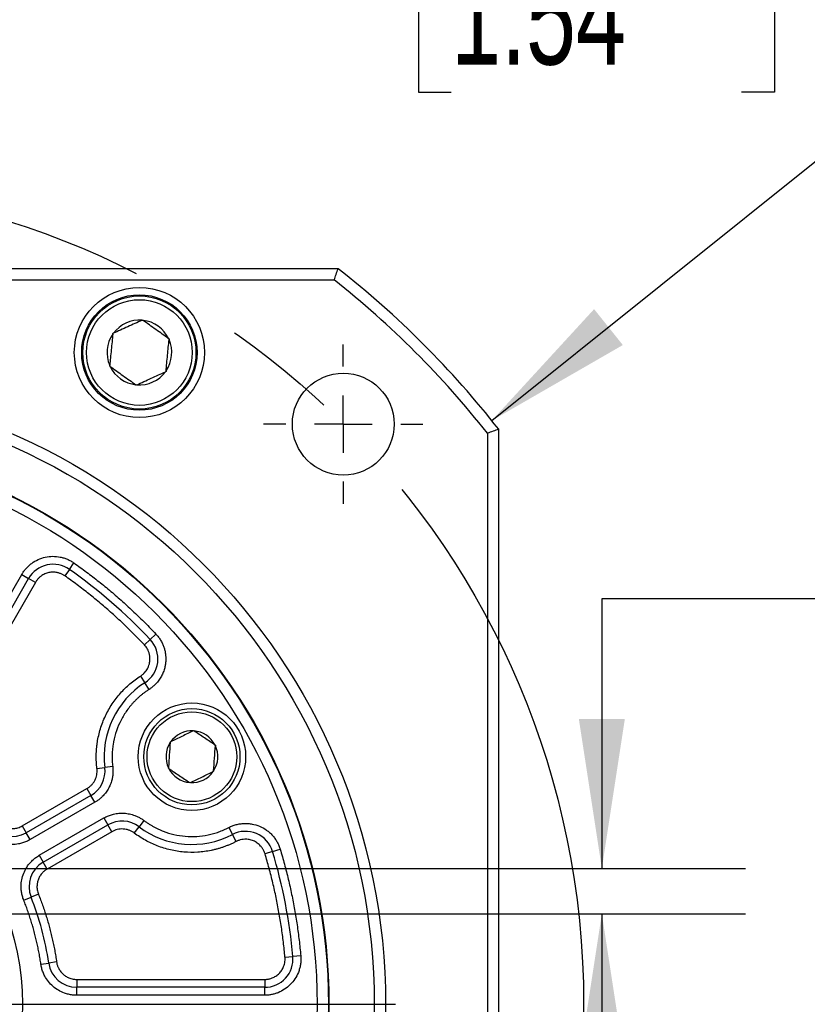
# Model space of a CAD drawing. Header units: millimetres. Extents: x 0 to 1118, y 0 to 864.
# Tile 9 of 30: x 348 to 417, y 242 to 329. Entities that reach past the tile are written whole.
import ezdxf

# ---------------------------------------------------------------- set-up
doc = ezdxf.new("R2010")
doc.units = ezdxf.units.MM
doc.header["$LTSCALE"] = 4
doc.linetypes.add('CENTERX2', pattern=[20.32, 12.7, -2.54, 2.54, -2.54])
doc.layers.add('CENTER', color=40, linetype='CENTERX2')
doc.layers.add('DIMENSIONS', color=140, linetype='Continuous', lineweight=25)
doc.styles.add('SLDTEXTSTYLE0', font='TXT', dxfattribs={"width": 0.7})
doc.dimstyles.new('SLDDIMSTYLE0', dxfattribs={"dimtxt": 8.632031, "dimasz": 13.208, "dimexe": 0, "dimexo": 0.0625, "dimgap": 2.158008, "dimtad": 0, "dimtih": 1, "dimtoh": 1, "dimrnd": 1e-09, "dimzin": 4, "dimdsep": 46, "dimtxsty": 'SLDTEXTSTYLE0', "dimsah": 1, "dimcen": 0.09, "dimadec": 0, "dimazin": 1, "dimtfac": 1, "dimtmove": 0, "dimatfit": 0, "dimfxl": 0, "dimfrac": 2, "dimtolj": 1, "dimtzin": 12, "dimarcsym": 0})
doc.dimstyles.new('SLDDIMSTYLE1', dxfattribs={"dimtxt": 8.632031, "dimasz": 13.208, "dimexe": 0, "dimexo": 0.0625, "dimgap": 2.158008, "dimtad": 0, "dimtih": 1, "dimtoh": 1, "dimrnd": 1e-09, "dimzin": 4, "dimdsep": 46, "dimtxsty": 'SLDTEXTSTYLE0', "dimsah": 1, "dimcen": 0, "dimadec": 0, "dimazin": 1, "dimtol": 1, "dimtp": 0.5, "dimtm": 0.5, "dimtfac": 1, "dimtofl": 0, "dimtmove": 0, "dimatfit": 3, "dimfxl": 0, "dimfrac": 2, "dimtolj": 1, "dimarcsym": 0})
doc.dimstyles.new('SLDDIMSTYLE2', dxfattribs={"dimtxt": 8.632031, "dimasz": 13.208, "dimexe": 0, "dimexo": 0.0625, "dimgap": 2.158008, "dimtad": 0, "dimtih": 1, "dimtoh": 1, "dimrnd": 1e-09, "dimzin": 4, "dimdsep": 46, "dimtxsty": 'SLDTEXTSTYLE0', "dimsah": 1, "dimcen": 0.09, "dimadec": 0, "dimazin": 1, "dimtol": 1, "dimtm": 0.036, "dimtfac": 1, "dimtdec": 3, "dimtmove": 0, "dimatfit": 0, "dimfxl": 0, "dimfrac": 2, "dimtolj": 1, "dimtzin": 0, "dimarcsym": 0})
doc.dimstyles.new('SLDDIMSTYLE3', dxfattribs={"dimtxt": 8.632031, "dimasz": 13.208, "dimexe": 0, "dimexo": 0.0625, "dimgap": 2.158008, "dimtad": 0, "dimtih": 1, "dimtoh": 1, "dimrnd": 1e-09, "dimzin": 4, "dimdsep": 46, "dimtxsty": 'SLDTEXTSTYLE0', "dimsah": 1, "dimcen": 0, "dimadec": 0, "dimazin": 1, "dimtfac": 1, "dimtofl": 0, "dimtmove": 0, "dimatfit": 3, "dimfxl": 0, "dimfrac": 2, "dimtolj": 1, "dimtzin": 12, "dimarcsym": 0})
doc.dimstyles.new('SLDDIMSTYLE7', dxfattribs={"dimtxt": 8.632031, "dimasz": 13.208, "dimexe": 0, "dimexo": 0.0625, "dimgap": 2.158008, "dimtad": 0, "dimtih": 1, "dimtoh": 1, "dimrnd": 1e-09, "dimzin": 4, "dimdsep": 46, "dimtxsty": 'SLDTEXTSTYLE0', "dimsah": 1, "dimcen": 0, "dimadec": 0, "dimazin": 1, "dimtol": 1, "dimtm": 0.025, "dimtfac": 1, "dimtdec": 3, "dimtofl": 0, "dimtmove": 0, "dimatfit": 3, "dimfxl": 0, "dimfrac": 2, "dimtolj": 1, "dimtzin": 0, "dimarcsym": 0})
doc.dimstyles.new('SLDDIMSTYLE8', dxfattribs={"dimtxt": 8.632031, "dimasz": 13.208, "dimexe": 0, "dimexo": 0.0625, "dimgap": 2.158008, "dimtad": 0, "dimtih": 1, "dimtoh": 1, "dimrnd": 1e-09, "dimzin": 4, "dimdsep": 46, "dimtxsty": 'SLDTEXTSTYLE0', "dimsah": 1, "dimcen": 0.09, "dimadec": 0, "dimazin": 1, "dimtol": 1, "dimtp": 0.036, "dimtfac": 1, "dimtdec": 3, "dimtmove": 0, "dimatfit": 0, "dimfxl": 0, "dimfrac": 2, "dimtolj": 1, "dimtzin": 0, "dimarcsym": 0})

# ---------------------------------------------------------------- blocks, each defined once
blk = doc.blocks.new('_D')
at = {"layer": 'DIMENSIONS'}
for p, q in [((424.449, 277.947), (399.049, 277.947)), ((399.049, 277.947), (399.049, 254.12)), ((440.007, 277.947), (437.108, 277.947)), ((437.108, 277.947), (437.108, 264.228)), ((465.658, 277.947), (468.557, 277.947)), ((468.557, 277.947), (468.557, 264.228)), ((437.108, 264.228), (440.007, 264.228)), ((468.557, 264.228), (465.658, 264.228)), ((334.139, 254.12), (411.749, 254.12)), ((338.139, 250.12), (411.749, 250.12)), ((399.049, 250.12), (399.049, 224.72))]:
    blk.add_line(p, q, dxfattribs=at)
for points in [[(399.049, 254.12), (401.081, 267.328), (397.017, 267.328)], [(399.049, 250.12), (397.017, 236.912), (401.081, 236.912)]]:
    blk.add_solid(points, dxfattribs=at)
at = {"layer": 'DIMENSIONS', "char_height": 8.4667, "attachment_point": 1, "style": 'SLDTEXTSTYLE0'}
for s, insert in [('4.00', (440.007, 290.794)), ('0.16', (440.007, 275.142))]:
    blk.add_mtext(s, dxfattribs=dict(at, insert=insert))
blk = doc.blocks.new('_D_1')
at = {"layer": 'DIMENSIONS'}
for p, q in [((361.189, 179.333), (389.731, 129.896)), ((286.922, 142.432), (284.023, 142.432)), ((284.023, 142.432), (284.023, 128.712)), ((347.458, 142.432), (350.357, 142.432)), ((350.357, 142.432), (350.357, 128.712)), ((389.731, 129.896), (367.506, 129.896)), ((284.023, 128.712), (286.922, 128.712)), ((350.357, 128.712), (347.458, 128.712))]:
    blk.add_line(p, q, dxfattribs=at)
blk.add_solid([(361.189, 179.333), (366.033, 166.879), (369.552, 168.911)], dxfattribs=at)
at = {"layer": 'DIMENSIONS', "char_height": 8.4667, "attachment_point": 1, "style": 'SLDTEXTSTYLE0'}
for s, insert in [('±0.50', (326.27, 155.278)), ('%%c', (273.224, 155.278)), ('145.00', (286.257, 155.278)), ('±0.02', (312.573, 139.626)), ('5.71', (286.922, 139.626)), ('B.C.', (305.266, 123.975))]:
    blk.add_mtext(s, dxfattribs=dict(at, insert=insert))
blk = doc.blocks.new('SW_SYMBOL_MOD_BOX')
at = {"layer": 'DIMENSIONS', "color": 0}
for p, q in [((800, 800), (800, 3200)), ((800, 3200), (3200, 3200)), ((3200, 3200), (3200, 800)), ((800, 800), (3200, 800))]:
    blk.add_line(p, q, dxfattribs=at)
blk = doc.blocks.new('_D_2')
at = {"layer": 'DIMENSIONS'}
for p, q in [((305.439, 338.32), (305.439, 347.915)), ((344.439, 338.32), (344.439, 347.915)), ((385.743, 336.43), (382.845, 336.43)), ((382.845, 336.43), (382.845, 322.711)), ((411.394, 336.43), (414.293, 336.43)), ((414.293, 336.43), (414.293, 322.711)), ((305.439, 335.215), (280.039, 335.215)), ((344.439, 335.215), (365.668, 335.215)), ((382.845, 322.711), (385.743, 322.711)), ((414.293, 322.711), (411.394, 322.711))]:
    blk.add_line(p, q, dxfattribs=at)
for points in [[(305.439, 335.215), (292.231, 337.247), (292.231, 333.183)], [(344.439, 335.215), (357.647, 333.183), (357.647, 337.247)]]:
    blk.add_solid(points, dxfattribs=at)
at = {"layer": 'DIMENSIONS', "xscale": 0.002688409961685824, "yscale": 0.002688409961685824, "zscale": 0.002688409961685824}
blk.add_blockref('SW_SYMBOL_MOD_BOX', (367.599, 339.506), dxfattribs=at)
at = {"layer": 'DIMENSIONS', "char_height": 8.4667, "attachment_point": 1, "style": 'SLDTEXTSTYLE0'}
for s, insert in [('39.00', (382.153, 349.276)), ('1.54', (385.743, 333.625))]:
    blk.add_mtext(s, dxfattribs=dict(at, insert=insert))
blk = doc.blocks.new('_D_3')
at = {"layer": 'DIMENSIONS'}
for p, q in [((320.939, 266.32), (320.939, 386.962)), ((328.939, 266.32), (328.939, 386.962)), ((320.939, 374.262), (295.539, 374.262)), ((328.939, 374.262), (353.052, 374.262))]:
    blk.add_line(p, q, dxfattribs=at)
for points in [[(320.939, 374.262), (307.731, 376.294), (307.731, 372.23)], [(328.939, 374.262), (342.147, 372.23), (342.147, 376.294)]]:
    blk.add_solid(points, dxfattribs=at)
at = {"layer": 'DIMENSIONS', "attachment_point": 1, "style": 'SLDTEXTSTYLE0'}
for s, insert, char_height in [('0.000', (383.83, 392.036), 8.4667), ('8.00', (353.052, 385.799), 8.4667), ('0.036', (383.83, 380.747), 8.4667), ('-', (378.703, 380.747), 8.467), ('[0.31] KEY', (353.969, 367.028), 8.4667)]:
    blk.add_mtext(s, dxfattribs=dict(at, insert=insert, char_height=char_height))
blk = doc.blocks.new('_D_4')
at = {"layer": 'DIMENSIONS'}
for p, q in [((389.326, 293.7), (419.352, 317.754)), ((419.352, 317.754), (441.577, 317.754)), ((455.445, 307.649), (452.547, 307.649)), ((452.547, 307.649), (452.547, 293.929)), ((481.096, 307.649), (483.995, 307.649)), ((483.995, 307.649), (483.995, 293.929)), ((452.547, 293.929), (455.445, 293.929)), ((483.995, 293.929), (481.096, 293.929))]:
    blk.add_line(p, q, dxfattribs=at)
blk.add_solid([(389.326, 293.7), (400.905, 300.372), (398.364, 303.544)], dxfattribs=at)
at = {"layer": 'DIMENSIONS', "char_height": 8.4667, "attachment_point": 1, "style": 'SLDTEXTSTYLE0'}
for s, insert in [('4X', (460.815, 331.784)), ('R82.50', (447.927, 320.495)), ('3.25', (455.445, 304.844))]:
    blk.add_mtext(s, dxfattribs=dict(at, insert=insert))
blk = doc.blocks.new('_D_8')
at = {"layer": 'DIMENSIONS'}
for p, q in [((376.574, 223.179), (397.368, 215.552)), ((397.368, 215.552), (422.768, 215.552))]:
    blk.add_line(p, q, dxfattribs=at)
blk.add_solid([(376.574, 223.179), (388.275, 216.723), (389.674, 220.539)], dxfattribs=at)
at = {"layer": 'DIMENSIONS', "attachment_point": 1, "style": 'SLDTEXTSTYLE0'}
for s, insert, char_height in [('0.000', (480.941, 237.786), 8.4667), ('%%c', (422.768, 231.55), 8.4667), ('110.00', (435.801, 231.55), 8.4667), ('0.025', (480.941, 226.498), 8.4667), ('-', (475.814, 226.498), 8.467), ('[4.33]', (450.318, 212.778), 8.4667)]:
    blk.add_mtext(s, dxfattribs=dict(at, insert=insert, char_height=char_height))
blk = doc.blocks.new('_D_9')
at = {"layer": 'DIMENSIONS'}
for p, q in [((320.939, 266.32), (320.939, 405.87)), ((328.939, 266.32), (328.939, 405.87)), ((320.939, 393.17), (292.626, 393.17)), ((328.939, 393.17), (354.339, 393.17))]:
    blk.add_line(p, q, dxfattribs=at)
for points in [[(320.939, 393.17), (307.731, 395.202), (307.731, 391.138)], [(328.939, 393.17), (342.147, 391.138), (342.147, 395.202)]]:
    blk.add_solid(points, dxfattribs=at)
at = {"layer": 'DIMENSIONS', "attachment_point": 1, "style": 'SLDTEXTSTYLE0'}
for s, insert, char_height in [('0.036', (249.853, 410.944), 8.4667), ('+', (240.618, 410.944), 8.467), ('8.00', (214.968, 404.707), 8.4667), ('0.000', (249.853, 399.655), 8.4667), ('[0.31] KEYWAY', (205.027, 385.936), 8.46667)]:
    blk.add_mtext(s, dxfattribs=dict(at, insert=insert, char_height=char_height))
blk = doc.blocks.new('SW_CENTERMARKSYMBOL_0')
at = {"layer": 'CENTER', "color": 0}
blk.add_line((5.08, 0), (57.54, 0), dxfattribs=at)
blk = doc.blocks.new('SW_CENTERMARKSYMBOL_1')
at = {"layer": 'CENTER', "color": 0}
for p, q in [((0, 5.08), (0, 7.04)), ((0, 0), (0, 2.54)), ((-5.08, 0), (-7.04, 0)), ((0, 0), (-2.54, 0)), ((0, 0), (0, -2.54)), ((0, 0), (2.54, 0)), ((5.08, 0), (7.04, 0)), ((0, -5.08), (0, -7.04))]:
    blk.add_line(p, q, dxfattribs=at)

msp = doc.modelspace()

# ---------------------------------------------------------------- linework, layer by layer
for p, q in [((375.745, 307.12), (274.133, 307.12)), ((274.478, 306.12), (375.399, 306.12)), ((358.419, 302.563), (358.465, 302.584)), ((358.465, 302.584), (358.507, 302.554)), ((355.834, 301.336), (355.838, 301.387)), ((355.838, 301.387), (355.885, 301.408)), ((360.774, 300.937), (360.815, 300.908)), ((360.815, 300.908), (360.811, 300.857)), ((355.562, 298.514), (355.567, 298.565)), ((355.603, 298.484), (355.562, 298.514)), ((360.539, 298.034), (360.492, 298.013)), ((360.544, 298.085), (360.539, 298.034)), ((357.912, 296.837), (357.87, 296.867)), ((357.958, 296.858), (357.912, 296.837)), ((388.939, 292.58), (388.939, 191.66)), ((389.939, 191.314), (389.939, 292.926)), ((352.002, 280.546), (352.405, 281.118)), ((352.002, 280.546), (351.599, 279.974)), ((339.488, 265.72), (347.791, 280.102)), ((340.094, 265.37), (348.398, 279.752)), ((349.004, 279.402), (340.7, 265.02)), ((347.791, 280.102), (348.398, 279.752)), ((349.004, 279.402), (348.398, 279.752)), ((358.632, 273.876), (359.142, 274.356)), ((359.651, 274.836), (359.142, 274.356)), ((358.289, 271.123), (358.665, 270.532)), ((359.041, 269.942), (358.665, 270.532)), ((362.951, 266.283), (362.984, 266.299)), ((362.984, 266.299), (363.014, 266.279)), ((360.907, 265.246), (360.91, 265.282)), ((360.91, 265.282), (360.942, 265.298)), ((364.871, 265.032), (364.901, 265.012)), ((364.901, 265.012), (364.898, 264.976)), ((354.441, 262.961), (355.135, 263.046)), ((355.83, 263.132), (355.135, 263.046)), ((360.754, 262.978), (360.756, 263.014)), ((360.784, 262.958), (360.754, 262.978)), ((364.747, 262.744), (364.744, 262.708)), ((364.744, 262.708), (364.712, 262.692)), ((347.839, 257.882), (353.554, 261.182)), ((353.554, 261.182), (353.904, 260.575)), ((362.671, 261.691), (362.641, 261.711)), ((362.703, 261.707), (362.671, 261.691)), ((353.904, 260.575), (348.189, 257.275)), ((354.254, 259.969), (353.904, 260.575)), ((354.254, 259.969), (348.539, 256.669)), ((349.339, 255.284), (355.054, 258.584)), ((355.054, 258.584), (355.404, 257.977)), ((347.839, 257.882), (348.189, 257.275)), ((349.689, 254.677), (355.404, 257.977)), ((355.754, 257.371), (355.404, 257.977)), ((357.738, 257.249), (358.16, 257.808)), ((358.581, 258.367), (358.16, 257.808)), ((366.084, 257.742), (366.408, 257.122)), ((348.539, 256.669), (348.189, 257.275)), ((355.754, 257.371), (350.039, 254.071)), ((366.731, 256.501), (366.408, 257.122)), ((369.957, 255.623), (370.628, 255.824)), ((349.339, 255.284), (349.689, 254.677)), ((369.957, 255.623), (369.287, 255.422)), ((350.039, 254.071), (349.689, 254.677)), ((347.967, 251.325), (348.617, 251.584)), ((349.267, 251.844), (348.617, 251.584)), ((371.051, 246.282), (371.748, 246.345)), ((372.445, 246.408), (371.748, 246.345)), ((349.484, 245.663), (350.177, 245.763)), ((350.87, 245.863), (350.177, 245.763)), ((352.651, 244.32), (352.651, 243.62)), ((352.651, 244.32), (369.258, 244.32)), ((352.651, 242.92), (352.651, 243.62)), ((369.258, 243.62), (352.651, 243.62)), ((369.258, 244.32), (369.258, 243.62)), ((369.258, 242.92), (369.258, 243.62)), ((369.258, 242.92), (352.651, 242.92))]:
    msp.add_line(p, q)
for centre, radius in [((358.189, 299.711), 5.75), ((358.189, 299.711), 5.1), ((358.189, 299.711), 5), ((358.189, 299.711), 4.667), ((376.204, 293.385), 4.5), ((324.939, 242.12), 55), ((324.939, 242.12), 54), ((324.939, 242.12), 50), ((324.939, 242.12), 49.95), ((324.939, 242.12), 48.95), ((362.827, 263.995), 4.75), ((362.827, 263.995), 4.25), ((362.827, 263.995), 3.967), ((324.939, 242.12), 22.914)]:
    msp.add_circle(centre, radius)
for centre, radius, start, end in [((324.939, 242.12), 82.5, 38.01228, 51.98772), ((324.939, 242.12), 81.5, 38.25378, 51.74622), ((358.189, 299.711), 2.861, 85.38579, 143.61042), ((358.189, 299.711), 2.861, 25.38579, 83.61042), ((358.189, 299.711), 2.861, 145.38579, 203.61042), ((358.189, 299.711), 2.861, 325.38579, 23.61042), ((358.189, 299.711), 2.861, 205.38579, 263.61042), ((358.189, 299.711), 2.861, 265.38579, 323.61042), ((350.563, 278.502), 2.5, 54.84286, 150), ((324.939, 242.12), 47, 43.30417, 54.84286), ((357.322, 272.641), 2.5, 302.48426, 43.30417), ((362.827, 263.995), 7.75, 122.48426, 187.03032), ((362.827, 263.995), 2.292, 86.90355, 145.33439), ((362.827, 263.995), 2.292, 26.90355, 85.33439), ((362.827, 263.995), 2.292, 146.90355, 205.33439), ((362.827, 263.995), 2.292, 326.90355, 25.33439), ((352.654, 262.74), 2.5, 300, 7.03032), ((362.827, 263.995), 2.292, 206.90355, 265.33439), ((362.827, 263.995), 2.292, 266.90355, 325.33439), ((346.939, 259.441), 2.5, 218.21321, 300), ((356.654, 255.812), 2.5, 52.96968, 120), ((362.827, 263.995), 7.75, 232.96968, 297.51574), ((367.563, 254.904), 2.5, 16.69583, 117.51574), ((324.939, 242.12), 47, 5.15714, 16.69583), ((350.939, 252.512), 2.5, 120, 201.78679), ((324.939, 242.12), 25.5, 8.21321, 21.78679), ((369.258, 246.12), 2.5, 270, 5.15714), ((352.651, 246.12), 2.5, 188.21321, 270)]:
    msp.add_arc(centre, radius, start, end)
for points in [[(375.399, 306.12), (375.515, 306.453), (375.63, 306.787), (375.745, 307.12)], [(389.939, 292.926), (389.605, 292.811), (389.272, 292.696), (388.939, 292.58)], [(354.454, 262.74), (354.454, 262.777), (354.453, 262.851), (354.445, 262.924), (354.441, 262.961)], [(355.83, 263.132), (355.837, 263.067), (355.851, 262.937), (355.853, 262.806), (355.854, 262.74)], [(371.058, 246.12), (371.058, 246.147), (371.058, 246.201), (371.053, 246.255), (371.051, 246.282)], [(372.445, 246.408), (372.449, 246.36), (372.457, 246.264), (372.458, 246.168), (372.458, 246.12)]]:
    msp.add_open_spline(points, degree=3)
for points, knots in [([(358.419, 302.563), (358.005, 302.374), (357.585, 302.183), (356.94, 301.889), (356.725, 301.791), (356.302, 301.598), (356.092, 301.503), (355.885, 301.408)], [0, 0, 0, 0, 0.5, 0.5, 0.75, 0.75, 1, 1, 1, 1]), ([(360.774, 300.937), (360.403, 301.202), (360.028, 301.47), (359.451, 301.881), (359.258, 302.019), (358.88, 302.289), (358.693, 302.422), (358.507, 302.554)], [0, 0, 0, 0, 0.5, 0.5, 0.75, 0.75, 1, 1, 1, 1]), ([(355.834, 301.336), (355.79, 300.883), (355.746, 300.424), (355.678, 299.719), (355.655, 299.483), (355.61, 299.02), (355.588, 298.791), (355.567, 298.565)], [0, 0, 0, 0, 0.5, 0.5, 0.75, 0.75, 1, 1, 1, 1]), ([(360.544, 298.085), (360.587, 298.538), (360.632, 298.999), (360.723, 299.943), (360.767, 300.404), (360.811, 300.857)], [0, 0, 0, 0, 0.5, 0.5, 1, 1, 1, 1]), ([(355.603, 298.484), (355.974, 298.22), (356.35, 297.952), (356.926, 297.54), (357.119, 297.403), (357.498, 297.133), (357.685, 296.999), (357.87, 296.867)], [0, 0, 0, 0, 0.5, 0.5, 0.75, 0.75, 1, 1, 1, 1]), ([(357.958, 296.858), (358.372, 297.047), (358.792, 297.239), (359.437, 297.532), (359.653, 297.63), (360.076, 297.823), (360.285, 297.919), (360.492, 298.013)], [0, 0, 0, 0, 0.5, 0.5, 0.75, 0.75, 1, 1, 1, 1]), ([(347.791, 280.102), (347.82, 280.15), (347.877, 280.246), (347.971, 280.383), (348.072, 280.515), (348.179, 280.64), (348.292, 280.76), (348.412, 280.875), (348.539, 280.983), (348.802, 281.186), (349.235, 281.441), (349.869, 281.649), (350.533, 281.727), (351.088, 281.672), (351.517, 281.563), (351.829, 281.448), (352.128, 281.302), (352.312, 281.18), (352.405, 281.118)], [0, 0, 0, 0, 0.031566, 0.062881, 0.094027, 0.125091, 0.156157, 0.187313, 0.218643, 0.250231, 0.375087, 0.500041, 0.624896, 0.74985, 0.812711, 0.8749, 0.937102, 1, 1, 1, 1]), ([(352.405, 281.118), (352.592, 280.986), (352.966, 280.72), (353.519, 280.312), (354.066, 279.897), (354.606, 279.474), (355.14, 279.044), (355.667, 278.607), (356.188, 278.161), (356.702, 277.709), (357.21, 277.249), (357.712, 276.782), (358.206, 276.307), (358.695, 275.824), (359.177, 275.335), (359.493, 275.002), (359.651, 274.836)], [0, 0, 0, 0, 0.071621, 0.143154, 0.214612, 0.286011, 0.357365, 0.42869, 0.5, 0.57131, 0.642635, 0.713989, 0.785388, 0.856846, 0.928379, 1, 1, 1, 1]), ([(351.599, 279.974), (351.564, 279.997), (351.495, 280.044), (351.386, 280.104), (351.274, 280.157), (351.159, 280.202), (351.04, 280.239), (350.838, 280.287), (350.546, 280.316), (350.173, 280.272), (349.816, 280.155), (349.527, 279.986), (349.305, 279.798), (349.137, 279.613), (349.048, 279.473), (349.004, 279.402)], [0, 0, 0, 0, 0.042018, 0.083642, 0.125073, 0.166514, 0.208168, 0.250236, 0.375067, 0.500073, 0.624904, 0.74991, 0.833505, 0.916326, 1, 1, 1, 1]), ([(358.632, 273.876), (358.479, 274.037), (358.172, 274.36), (357.704, 274.835), (357.23, 275.303), (356.75, 275.764), (356.263, 276.218), (355.77, 276.664), (355.271, 277.104), (354.765, 277.536), (354.253, 277.96), (353.735, 278.378), (353.211, 278.788), (352.68, 279.191), (352.143, 279.587), (351.781, 279.845), (351.599, 279.974)], [0, 0, 0, 0, 0.071621, 0.143154, 0.214612, 0.286011, 0.357365, 0.42869, 0.5, 0.57131, 0.642635, 0.713989, 0.785388, 0.856846, 0.928379, 1, 1, 1, 1]), ([(359.651, 274.836), (359.69, 274.793), (359.768, 274.708), (359.876, 274.573), (359.976, 274.433), (360.069, 274.288), (360.153, 274.137), (360.23, 273.982), (360.315, 273.783), (360.4, 273.537), (360.47, 273.243), (360.514, 272.944), (360.52, 272.743), (360.522, 272.641)], [0, 0, 0, 0, 0.071936, 0.143356, 0.214468, 0.285484, 0.356614, 0.428071, 0.50006, 0.625569, 0.749975, 0.874408, 1, 1, 1, 1]), ([(359.122, 272.641), (359.121, 272.687), (359.119, 272.778), (359.104, 272.913), (359.078, 273.046), (359.042, 273.177), (358.987, 273.334), (358.903, 273.513), (358.782, 273.705), (358.682, 273.819), (358.632, 273.876)], [0, 0, 0, 0, 0.100535, 0.200235, 0.299677, 0.399441, 0.500102, 0.667095, 0.832832, 1, 1, 1, 1]), ([(358.289, 271.123), (358.32, 271.143), (358.382, 271.184), (358.469, 271.253), (358.553, 271.326), (358.659, 271.432), (358.781, 271.579), (358.904, 271.773), (359.002, 271.981), (359.071, 272.198), (359.114, 272.419), (359.12, 272.567), (359.122, 272.641)], [0, 0, 0, 0, 0.061588, 0.122976, 0.1844, 0.246093, 0.372933, 0.500057, 0.626898, 0.754022, 0.876941, 1, 1, 1, 1]), ([(360.522, 272.641), (360.522, 272.588), (360.52, 272.483), (360.508, 272.326), (360.489, 272.169), (360.461, 272.013), (360.408, 271.778), (360.309, 271.468), (360.135, 271.098), (359.916, 270.752), (359.686, 270.475), (359.462, 270.258), (359.26, 270.089), (359.114, 269.991), (359.041, 269.942)], [0, 0, 0, 0, 0.049312, 0.098456, 0.147552, 0.196721, 0.246083, 0.372972, 0.500021, 0.626911, 0.75396, 0.836032, 0.917858, 1, 1, 1, 1]), ([(354.441, 262.961), (354.43, 263.058), (354.408, 263.251), (354.388, 263.542), (354.377, 263.833), (354.376, 264.124), (354.386, 264.415), (354.405, 264.705), (354.435, 264.995), (354.516, 265.589), (354.718, 266.476), (355.158, 267.611), (355.754, 268.672), (356.369, 269.469), (356.916, 270.044), (357.347, 270.436), (357.803, 270.8), (358.127, 271.015), (358.289, 271.123)], [0, 0, 0, 0, 0.030754, 0.061399, 0.091973, 0.122512, 0.153053, 0.183632, 0.214286, 0.245052, 0.372508, 0.500018, 0.627473, 0.754983, 0.816374, 0.877477, 0.938588, 1, 1, 1, 1]), ([(359.041, 269.942), (358.963, 269.891), (358.808, 269.79), (358.582, 269.626), (358.364, 269.455), (358.153, 269.276), (357.949, 269.087), (357.752, 268.891), (357.396, 268.507), (356.926, 267.897), (356.429, 267.012), (356.062, 266.065), (355.875, 265.246), (355.796, 264.588), (355.772, 264.103), (355.78, 263.616), (355.813, 263.294), (355.83, 263.132)], [0, 0, 0, 0, 0.035135, 0.070137, 0.105059, 0.139957, 0.174885, 0.209897, 0.24505, 0.3725, 0.500016, 0.627466, 0.754982, 0.816371, 0.877474, 0.938586, 1, 1, 1, 1]), ([(362.951, 266.283), (362.623, 266.122), (362.29, 265.959), (361.779, 265.708), (361.608, 265.625), (361.273, 265.46), (361.107, 265.379), (360.942, 265.298)], [0, 0, 0, 0, 0.5, 0.5, 0.75, 0.75, 1, 1, 1, 1]), ([(364.871, 265.032), (364.567, 265.236), (364.259, 265.442), (363.787, 265.76), (363.629, 265.866), (363.319, 266.074), (363.166, 266.177), (363.014, 266.279)], [0, 0, 0, 0, 0.5, 0.5, 0.75, 0.75, 1, 1, 1, 1]), ([(360.907, 265.246), (360.883, 264.882), (360.858, 264.512), (360.819, 263.944), (360.806, 263.754), (360.781, 263.381), (360.768, 263.197), (360.756, 263.014)], [0, 0, 0, 0, 0.5, 0.5, 0.75, 0.75, 1, 1, 1, 1]), ([(364.747, 262.744), (364.772, 263.109), (364.797, 263.479), (364.848, 264.24), (364.874, 264.611), (364.898, 264.976)], [0, 0, 0, 0, 0.5, 0.5, 1, 1, 1, 1]), ([(353.554, 261.182), (353.587, 261.202), (353.653, 261.241), (353.747, 261.309), (353.837, 261.382), (353.952, 261.489), (354.084, 261.638), (354.218, 261.838), (354.324, 262.053), (354.399, 262.278), (354.446, 262.509), (354.451, 262.663), (354.454, 262.74)], [0, 0, 0, 0, 0.061513, 0.122804, 0.184129, 0.245743, 0.372767, 0.500062, 0.627087, 0.754382, 0.877124, 1, 1, 1, 1]), ([(355.854, 262.74), (355.853, 262.685), (355.852, 262.576), (355.839, 262.412), (355.818, 262.249), (355.788, 262.087), (355.73, 261.841), (355.622, 261.519), (355.434, 261.136), (355.196, 260.781), (354.947, 260.499), (354.706, 260.28), (354.489, 260.112), (354.332, 260.017), (354.254, 259.969)], [0, 0, 0, 0, 0.049253, 0.098322, 0.147337, 0.196431, 0.245731, 0.372801, 0.500023, 0.627093, 0.754315, 0.836278, 0.917971, 1, 1, 1, 1]), ([(360.784, 262.958), (361.087, 262.754), (361.395, 262.548), (361.868, 262.23), (362.025, 262.124), (362.336, 261.916), (362.489, 261.813), (362.641, 261.711)], [0, 0, 0, 0, 0.5, 0.5, 0.75, 0.75, 1, 1, 1, 1]), ([(362.703, 261.707), (363.032, 261.868), (363.365, 262.031), (363.876, 262.282), (364.046, 262.365), (364.382, 262.53), (364.548, 262.611), (364.712, 262.692)], [0, 0, 0, 0, 0.5, 0.5, 0.75, 0.75, 1, 1, 1, 1]), ([(355.054, 258.584), (355.108, 258.613), (355.215, 258.673), (355.381, 258.75), (355.55, 258.818), (355.724, 258.876), (355.995, 258.95), (356.372, 259.012), (356.851, 259.018), (357.326, 258.953), (357.731, 258.834), (358.064, 258.69), (358.333, 258.544), (358.498, 258.426), (358.581, 258.367)], [0, 0, 0, 0, 0.049068, 0.097906, 0.146675, 0.195536, 0.24465, 0.37227, 0.500029, 0.627649, 0.755408, 0.837031, 0.918313, 1, 1, 1, 1]), ([(345.524, 258.327), (345.551, 258.295), (345.603, 258.231), (345.69, 258.142), (345.782, 258.059), (345.88, 257.983), (346.041, 257.875), (346.276, 257.755), (346.596, 257.663), (346.928, 257.63), (347.219, 257.656), (347.46, 257.714), (347.656, 257.784), (347.778, 257.849), (347.839, 257.882)], [0, 0, 0, 0, 0.048588, 0.096845, 0.145003, 0.193294, 0.24195, 0.370891, 0.500041, 0.628982, 0.758131, 0.838887, 0.91915, 1, 1, 1, 1]), ([(357.738, 257.249), (357.703, 257.274), (357.634, 257.325), (357.523, 257.39), (357.408, 257.448), (357.246, 257.516), (357.032, 257.579), (356.765, 257.615), (356.495, 257.612), (356.233, 257.568), (355.983, 257.491), (355.83, 257.411), (355.754, 257.371)], [0, 0, 0, 0, 0.061275, 0.122268, 0.183293, 0.244664, 0.372246, 0.500077, 0.62766, 0.75549, 0.877681, 1, 1, 1, 1]), ([(358.581, 258.367), (358.656, 258.312), (358.806, 258.202), (359.037, 258.048), (359.274, 257.903), (359.516, 257.768), (359.764, 257.643), (360.017, 257.527), (360.501, 257.328), (361.237, 257.101), (362.24, 256.945), (363.256, 256.933), (364.089, 257.045), (364.732, 257.201), (365.195, 257.349), (365.648, 257.526), (365.939, 257.67), (366.084, 257.742)], [0, 0, 0, 0, 0.035135, 0.070137, 0.105059, 0.139957, 0.174885, 0.209897, 0.24505, 0.3725, 0.500016, 0.627466, 0.754982, 0.816371, 0.877474, 0.938586, 1, 1, 1, 1]), ([(366.084, 257.742), (366.136, 257.768), (366.24, 257.82), (366.4, 257.887), (366.564, 257.946), (366.788, 258.013), (367.078, 258.074), (367.433, 258.108), (367.79, 258.103), (368.256, 258.044), (368.817, 257.876), (369.329, 257.59), (369.697, 257.298), (369.949, 257.046), (370.173, 256.768), (370.361, 256.468), (370.517, 256.154), (370.591, 255.934), (370.628, 255.824)], [0, 0, 0, 0, 0.030917, 0.061755, 0.092604, 0.123556, 0.186794, 0.250126, 0.313364, 0.376695, 0.500023, 0.62335, 0.686588, 0.74992, 0.813158, 0.876489, 0.938221, 1, 1, 1, 1]), ([(348.539, 256.669), (348.485, 256.639), (348.377, 256.58), (348.21, 256.502), (348.04, 256.434), (347.866, 256.376), (347.688, 256.328), (347.375, 256.262), (346.92, 256.221), (346.331, 256.281), (345.761, 256.444), (345.299, 256.679), (344.938, 256.934), (344.661, 257.179), (344.504, 257.367), (344.424, 257.461)], [0, 0, 0, 0, 0.040535, 0.080807, 0.120951, 0.161102, 0.201394, 0.241962, 0.370947, 0.500049, 0.629034, 0.758136, 0.838911, 0.919172, 1, 1, 1, 1]), ([(366.731, 256.501), (366.644, 256.457), (366.47, 256.368), (366.205, 256.248), (365.936, 256.136), (365.664, 256.033), (365.389, 255.94), (365.11, 255.857), (364.827, 255.783), (364.243, 255.652), (363.341, 255.531), (362.124, 255.546), (360.921, 255.732), (359.959, 256.029), (359.23, 256.341), (358.711, 256.608), (358.211, 256.907), (357.896, 257.135), (357.738, 257.249)], [0, 0, 0, 0, 0.030754, 0.061399, 0.091973, 0.122512, 0.153053, 0.183632, 0.214286, 0.245052, 0.372508, 0.500018, 0.627473, 0.754983, 0.816374, 0.877477, 0.938588, 1, 1, 1, 1]), ([(369.287, 255.422), (369.273, 255.464), (369.246, 255.548), (369.194, 255.669), (369.134, 255.786), (369.066, 255.898), (368.989, 256.006), (368.848, 256.175), (368.617, 256.383), (368.268, 256.576), (367.887, 256.691), (367.533, 256.714), (367.227, 256.68), (366.97, 256.613), (366.811, 256.538), (366.731, 256.501)], [0, 0, 0, 0, 0.042066, 0.083688, 0.125091, 0.166502, 0.208152, 0.250265, 0.375087, 0.500082, 0.624904, 0.749899, 0.833534, 0.916291, 1, 1, 1, 1]), ([(370.628, 255.824), (370.693, 255.604), (370.823, 255.164), (371.005, 254.502), (371.179, 253.838), (371.343, 253.171), (371.497, 252.503), (371.641, 251.834), (371.776, 251.162), (371.901, 250.488), (372.016, 249.813), (372.122, 249.136), (372.218, 248.456), (372.304, 247.775), (372.381, 247.092), (372.424, 246.636), (372.445, 246.408)], [0, 0, 0, 0, 0.071621, 0.143154, 0.214612, 0.286011, 0.357365, 0.42869, 0.5, 0.57131, 0.642635, 0.713989, 0.785388, 0.856846, 0.928379, 1, 1, 1, 1]), ([(347.967, 251.325), (347.945, 251.382), (347.901, 251.497), (347.848, 251.674), (347.805, 251.852), (347.773, 252.033), (347.751, 252.215), (347.73, 252.534), (347.755, 252.991), (347.898, 253.565), (348.141, 254.105), (348.439, 254.53), (348.744, 254.851), (349.026, 255.089), (349.234, 255.219), (349.339, 255.284)], [0, 0, 0, 0, 0.040535, 0.080807, 0.120951, 0.161102, 0.201394, 0.241962, 0.370947, 0.500049, 0.629034, 0.758136, 0.838911, 0.919172, 1, 1, 1, 1]), ([(371.051, 246.282), (371.03, 246.503), (370.988, 246.946), (370.914, 247.609), (370.83, 248.27), (370.737, 248.93), (370.635, 249.587), (370.523, 250.243), (370.401, 250.897), (370.271, 251.549), (370.13, 252.199), (369.981, 252.847), (369.822, 253.494), (369.653, 254.138), (369.476, 254.781), (369.35, 255.208), (369.287, 255.422)], [0, 0, 0, 0, 0.071621, 0.143154, 0.214612, 0.286011, 0.357365, 0.42869, 0.5, 0.57131, 0.642635, 0.713989, 0.785388, 0.856846, 0.928379, 1, 1, 1, 1]), ([(350.039, 254.071), (350.003, 254.05), (349.932, 254.007), (349.832, 253.934), (349.736, 253.854), (349.647, 253.768), (349.517, 253.625), (349.365, 253.409), (349.228, 253.105), (349.148, 252.782), (349.132, 252.49), (349.155, 252.243), (349.196, 252.039), (349.244, 251.909), (349.267, 251.844)], [0, 0, 0, 0, 0.048588, 0.096845, 0.145003, 0.193294, 0.24195, 0.370891, 0.500041, 0.628982, 0.758131, 0.838887, 0.91915, 1, 1, 1, 1]), ([(349.267, 251.844), (349.33, 251.683), (349.457, 251.361), (349.635, 250.875), (349.803, 250.385), (349.961, 249.893), (350.11, 249.399), (350.248, 248.902), (350.377, 248.402), (350.495, 247.899), (350.604, 247.394), (350.703, 246.886), (350.793, 246.376), (350.844, 246.034), (350.87, 245.863)], [0, 0, 0, 0, 0.083632, 0.167101, 0.25044, 0.333681, 0.416857, 0.5, 0.583143, 0.666319, 0.74956, 0.832899, 0.916368, 1, 1, 1, 1]), ([(349.484, 245.663), (349.46, 245.825), (349.411, 246.148), (349.326, 246.632), (349.233, 247.112), (349.13, 247.59), (349.017, 248.066), (348.896, 248.539), (348.765, 249.01), (348.624, 249.478), (348.474, 249.944), (348.315, 250.407), (348.147, 250.868), (348.027, 251.172), (347.967, 251.325)], [0, 0, 0, 0, 0.083632, 0.167101, 0.25044, 0.333681, 0.416857, 0.5, 0.583143, 0.666319, 0.74956, 0.832899, 0.916368, 1, 1, 1, 1]), ([(352.651, 242.92), (352.59, 242.921), (352.467, 242.923), (352.283, 242.939), (352.102, 242.965), (351.922, 243.002), (351.744, 243.049), (351.44, 243.149), (351.026, 243.342), (350.545, 243.688), (350.134, 244.114), (349.85, 244.548), (349.666, 244.95), (349.549, 245.3), (349.506, 245.542), (349.484, 245.663)], [0, 0, 0, 0, 0.040535, 0.080807, 0.120951, 0.161102, 0.201394, 0.241962, 0.370947, 0.500049, 0.629034, 0.758136, 0.838911, 0.919172, 1, 1, 1, 1]), ([(350.87, 245.863), (350.877, 245.822), (350.89, 245.74), (350.921, 245.62), (350.959, 245.502), (351.006, 245.387), (351.091, 245.213), (351.235, 244.992), (351.466, 244.752), (351.737, 244.557), (352.001, 244.434), (352.24, 244.364), (352.444, 244.327), (352.582, 244.322), (352.651, 244.32)], [0, 0, 0, 0, 0.048588, 0.096845, 0.145003, 0.193294, 0.24195, 0.370891, 0.500041, 0.628982, 0.758131, 0.838887, 0.91915, 1, 1, 1, 1]), ([(372.458, 246.12), (372.458, 246.062), (372.456, 245.947), (372.442, 245.775), (372.419, 245.605), (372.387, 245.436), (372.345, 245.269), (372.295, 245.104), (372.18, 244.792), (371.953, 244.35), (371.537, 243.842), (371.028, 243.426), (370.548, 243.178), (370.152, 243.042), (369.859, 242.972), (369.561, 242.928), (369.359, 242.923), (369.258, 242.92)], [0, 0, 0, 0, 0.034552, 0.068857, 0.103014, 0.137126, 0.171293, 0.205615, 0.240191, 0.370057, 0.500029, 0.629894, 0.759866, 0.82015, 0.879907, 0.939677, 1, 1, 1, 1]), ([(369.258, 244.32), (369.304, 244.321), (369.394, 244.323), (369.529, 244.339), (369.662, 244.364), (369.793, 244.399), (369.994, 244.47), (370.254, 244.604), (370.54, 244.838), (370.774, 245.124), (370.922, 245.411), (371.006, 245.671), (371.05, 245.894), (371.056, 246.044), (371.058, 246.12)], [0, 0, 0, 0, 0.048284, 0.096168, 0.143929, 0.191844, 0.240186, 0.370022, 0.500049, 0.629885, 0.759911, 0.840114, 0.919715, 1, 1, 1, 1])]:
    msp.add_open_spline(points, degree=3, knots=knots)
at = {"layer": 'CENTER'}
msp.add_circle((324.939, 242.12), 72.5, dxfattribs=at)

# ---------------------------------------------------------------- block references
for name, p in [('SW_CENTERMARKSYMBOL_1', (376.204, 293.385)), ('SW_CENTERMARKSYMBOL_0', (324.939, 242.12))]:
    msp.add_blockref(name, p, dxfattribs=at)

# ---------------------------------------------------------------- dimensions: what is measured, and where the dimension line sits
at = {"layer": 'DIMENSIONS'}
for base, p1, p2, text, dimstyle, picture, middle in [((328.939, 393.17), (320.939, 257.12), (328.939, 257.12), '<>\\P[0.31] KEYWAY', 'SLDDIMSTYLE8', '_D_9', (248.826, 393.17)), ((328.939, 374.262), (320.939, 257.12), (328.939, 257.12), '<>\\P[0.31] KEY', 'SLDDIMSTYLE2', '_D_3', (384.857, 374.262)), ((344.439, 335.215), (305.439, 329.12), (344.439, 329.12), '{\\fGDT;o}<>', 'SLDDIMSTYLE0', '_D_2', (392.395, 335.215))]:
    dim = msp.add_linear_dim(base=base, p1=p1, p2=p2, text=text, dimstyle=dimstyle, dxfattribs=at)
    dim.commit()
    dim.dimension.update_dxf_attribs({"geometry": picture, "text_midpoint": middle, "dimtype": 160})
dim = msp.add_radius_dim(center=(324.939, 242.12), mpoint=(389.326, 293.7), text='4X\\P<>', dimstyle='SLDDIMSTYLE3', dxfattribs=at)
dim.commit()
dim.dimension.update_dxf_attribs({"geometry": '_D_4', "text_midpoint": (468.271, 313.293), "dimtype": 164})
for p1, p2, text, dimstyle, picture, middle in [((288.689, 304.907), (361.189, 179.333), '<>\\PB.C.', 'SLDDIMSTYLE1', '_D_1', (317.19, 135.572)), ((273.303, 261.061), (376.574, 223.179), '<>\\P[4.33]', 'SLDDIMSTYLE7', '_D_8', (468.271, 220.013))]:
    dim = msp.add_diameter_dim_2p(p1=p1, p2=p2, text=text, dimstyle=dimstyle, dxfattribs=at)
    dim.commit()
    dim.dimension.update_dxf_attribs({"geometry": picture, "text_midpoint": middle, "dimtype": 163})
dim = msp.add_linear_dim(base=(399.049, 254.12), p1=(328.939, 250.12), p2=(324.939, 254.12), angle=90, dimstyle='SLDDIMSTYLE0', dxfattribs=at)
dim.commit()
dim.dimension.update_dxf_attribs({"geometry": '_D', "text_midpoint": (399.049, 277.947), "dimtype": 160})

doc.saveas('drawing.dxf')
